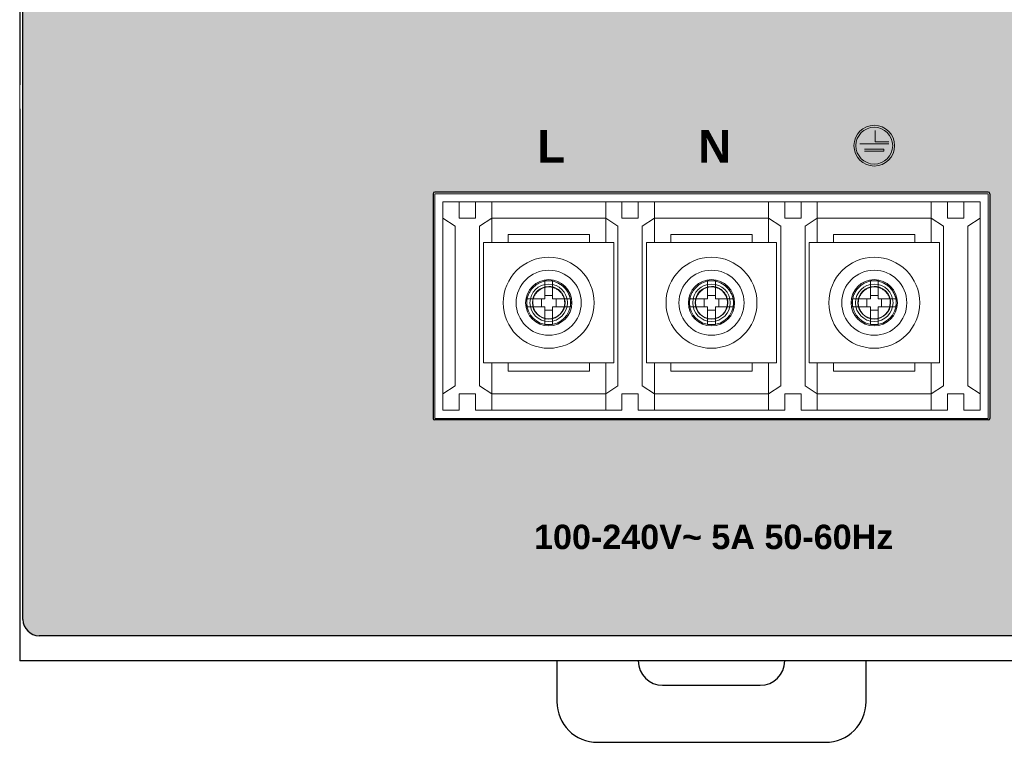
# Model space of a CAD drawing. Header units: millimetres. Extents: x 0 to 420, y 0 to 297.
# Tile 3 of 4: x 308 to 369, y 83 to 127. Entities that reach past the tile are written whole.
import ezdxf

# ---------------------------------------------------------------- set-up
doc = ezdxf.new("R2010")
doc.units = ezdxf.units.MM
doc.layers.get('0').update_dxf_attribs({"linetype": 'CONTINUOUS', "lineweight": 13})
doc.layers.add('Line', color=3, linetype='CONTINUOUS', lineweight=25)
doc.styles.add('arial', font='arial.ttf', dxfattribs={"height": 5})

msp = doc.modelspace()

# ---------------------------------------------------------------- hatches: boundary and pattern name
at = {"ltscale": 5}
h = msp.add_hatch(color=18, dxfattribs=at)
h.paths.add_polyline_path([(369.5908550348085, 139.0225838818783), (329.5476444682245, 147.4622855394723, -0.3450868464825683), (308.4163711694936, 171.5999999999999), (308.4136917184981, 171.5999999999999), (308.4136917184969, 90.55000000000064, 0.4142135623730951), (309.4136917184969, 89.55000000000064), (392.0136917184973, 89.55000000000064, 0.4142135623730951), (393.0136917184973, 90.55000000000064), (393.0136917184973, 125.5500000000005, 0.18050649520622)])
h.paths.add_polyline_path([(367.713691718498, 116.8000000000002, -0.4142135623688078), (367.8136917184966, 116.7000000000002), (367.8136917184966, 102.9000000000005, -0.4142135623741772), (367.7136917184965, 102.8000000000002), (333.7136917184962, 102.8000000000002, -0.4142135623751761), (333.6136917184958, 102.9000000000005), (333.6136917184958, 116.7000000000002, -0.4142135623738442), (333.7136917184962, 116.8000000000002)], flags=16)
h = msp.add_hatch(color=7)
h.paths.add_polyline_path([(359.4636970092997, 119.6499810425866, 1), (361.9636864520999, 119.6499810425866, 1)])
h.paths.add_polyline_path([(361.8446393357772, 119.6499810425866, -1), (359.5827441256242, 119.6499810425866, -1)], flags=16)
h.paths.add_polyline_path([(360.7732153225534, 120.5725961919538), (360.7732152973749, 119.8821229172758), (361.6065451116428, 119.8821228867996), (361.6065451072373, 119.7630757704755), (359.8208383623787, 119.7630758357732), (359.8208383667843, 119.8821229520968), (360.6541681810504, 119.8821229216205), (360.6541682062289, 120.5725961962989)], flags=0)
h.paths.add_polyline_path([(361.3089273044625, 119.435696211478), (361.3089273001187, 119.3166490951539), (360.1184561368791, 119.3166491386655), (360.1184561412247, 119.4356962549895)], flags=0)
h.paths.add_polyline_path([(361.0113094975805, 118.9952218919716), (361.0113094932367, 118.8761747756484), (360.4160739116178, 118.8761747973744), (360.4160739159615, 118.9952219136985)], flags=0)

# ---------------------------------------------------------------- linework, layer by layer
at = {"color": 7}
for p, q in [((308.2136917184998, 121.9033066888), (308.2136917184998, 123.3917235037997)), ((360.7732152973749, 119.8821229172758), (360.7732153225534, 120.5725961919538)), ((361.6065451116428, 119.8821228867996), (360.7732152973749, 119.8821229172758)), ((359.8208383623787, 119.7630758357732), (361.6065451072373, 119.763075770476)), ((361.3089273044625, 119.435696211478), (360.1184561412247, 119.4356962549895)), ((360.1184561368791, 119.3166491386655), (361.3089273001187, 119.3166490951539)), ((361.3089273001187, 119.3166490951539), (361.3089273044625, 119.435696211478))]:
    msp.add_line(p, q, dxfattribs=at)
for p, q in [((333.7136917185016, 116.6999999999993), (367.7136917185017, 116.6999999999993)), ((333.7136917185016, 102.8999999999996), (333.7136917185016, 116.6999999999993)), ((335.2136917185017, 116.1999999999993), (334.2136917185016, 116.1999999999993)), ((334.2136917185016, 103.3999999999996), (334.2136917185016, 116.1999999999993)), ((335.2136917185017, 116.1999999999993), (336.2136917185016, 116.1999999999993)), ((335.2136917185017, 115.1999999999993), (335.2136917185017, 116.1999999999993)), ((345.2136917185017, 116.1999999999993), (336.2136917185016, 116.1999999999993)), ((336.2136917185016, 115.1999999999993), (336.2136917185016, 116.1999999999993)), ((337.2136917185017, 116.1999999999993), (337.2136917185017, 113.6999999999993)), ((344.2136917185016, 113.6999999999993), (344.2136917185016, 116.1999999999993)), ((345.2136917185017, 116.1999999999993), (346.2136917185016, 116.1999999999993)), ((345.2136917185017, 115.1999999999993), (345.2136917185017, 116.1999999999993)), ((355.2136917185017, 116.1999999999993), (346.2136917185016, 116.1999999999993)), ((346.2136917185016, 115.1999999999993), (346.2136917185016, 116.1999999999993)), ((347.2136917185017, 116.1999999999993), (347.2136917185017, 113.6999999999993)), ((354.2136917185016, 113.6999999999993), (354.2136917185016, 116.1999999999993)), ((355.2136917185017, 116.1999999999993), (356.2136917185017, 116.1999999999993)), ((355.2136917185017, 115.1999999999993), (355.2136917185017, 116.1999999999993)), ((365.2136917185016, 116.1999999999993), (356.2136917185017, 116.1999999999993)), ((356.2136917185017, 115.1999999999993), (356.2136917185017, 116.1999999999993)), ((357.2136917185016, 116.1999999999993), (357.2136917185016, 113.6999999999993)), ((364.2136917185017, 113.6999999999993), (364.2136917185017, 116.1999999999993)), ((365.2136917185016, 116.1999999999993), (366.2136917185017, 116.1999999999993)), ((365.2136917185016, 115.1999999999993), (365.2136917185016, 116.1999999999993)), ((367.2136917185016, 116.1999999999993), (366.2136917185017, 116.1999999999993)), ((366.2136917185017, 115.1999999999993), (366.2136917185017, 116.1999999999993)), ((367.2136917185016, 116.1999999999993), (367.2136917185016, 103.3999999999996)), ((367.7136917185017, 116.6999999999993), (367.7136917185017, 102.8999999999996)), ((334.9636917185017, 114.6999999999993), (334.2136917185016, 115.1999999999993)), ((336.2136917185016, 115.1999999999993), (335.2136917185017, 115.1999999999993)), ((337.2136917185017, 115.1999999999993), (336.4636917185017, 114.6999999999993)), ((337.2136917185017, 115.1999999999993), (344.2136917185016, 115.1999999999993)), ((344.9636917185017, 114.6999999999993), (344.2136917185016, 115.1999999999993)), ((346.2136917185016, 115.1999999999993), (345.2136917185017, 115.1999999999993)), ((347.2136917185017, 115.1999999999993), (346.4636917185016, 114.6999999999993)), ((347.2136917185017, 115.1999999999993), (354.2136917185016, 115.1999999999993)), ((354.9636917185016, 114.6999999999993), (354.2136917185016, 115.1999999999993)), ((356.2136917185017, 115.1999999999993), (355.2136917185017, 115.1999999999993)), ((357.2136917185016, 115.1999999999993), (356.4636917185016, 114.6999999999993)), ((357.2136917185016, 115.1999999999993), (364.2136917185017, 115.1999999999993)), ((364.9636917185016, 114.6999999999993), (364.2136917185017, 115.1999999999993)), ((366.2136917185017, 115.1999999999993), (365.2136917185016, 115.1999999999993)), ((367.2136917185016, 115.1999999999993), (366.4636917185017, 114.6999999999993)), ((334.9636917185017, 104.8999999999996), (334.9636917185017, 114.6999999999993)), ((336.4636917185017, 114.6999999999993), (336.4636917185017, 104.8999999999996)), ((344.9636917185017, 104.8999999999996), (344.9636917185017, 114.6999999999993)), ((346.4636917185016, 114.6999999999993), (346.4636917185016, 104.8999999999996)), ((354.9636917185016, 104.8999999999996), (354.9636917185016, 114.6999999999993)), ((356.4636917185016, 114.6999999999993), (356.4636917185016, 104.8999999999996)), ((364.9636917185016, 104.8999999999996), (364.9636917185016, 114.6999999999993)), ((366.4636917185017, 114.6999999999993), (366.4636917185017, 104.8999999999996)), ((338.2136917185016, 114.1999999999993), (343.2136917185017, 114.1999999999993)), ((338.2136917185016, 113.6999999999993), (338.2136917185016, 114.1999999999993)), ((343.2136917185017, 114.1999999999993), (343.2136917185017, 113.6999999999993)), ((348.2136917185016, 114.1999999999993), (353.2136917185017, 114.1999999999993)), ((348.2136917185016, 113.6999999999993), (348.2136917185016, 114.1999999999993)), ((353.2136917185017, 114.1999999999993), (353.2136917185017, 113.6999999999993)), ((358.2136917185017, 114.1999999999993), (363.2136917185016, 114.1999999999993)), ((358.2136917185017, 113.6999999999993), (358.2136917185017, 114.1999999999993)), ((363.2136917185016, 114.1999999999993), (363.2136917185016, 113.6999999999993)), ((344.7136917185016, 113.6999999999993), (336.7136917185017, 113.6999999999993)), ((336.7136917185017, 113.6999999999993), (336.7136917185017, 106.2999999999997)), ((344.7136917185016, 106.2999999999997), (344.7136917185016, 113.6999999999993)), ((354.7136917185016, 113.6999999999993), (346.7136917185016, 113.6999999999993)), ((346.7136917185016, 113.6999999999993), (346.7136917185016, 106.2999999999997)), ((354.7136917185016, 106.2999999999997), (354.7136917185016, 113.6999999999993)), ((364.7136917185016, 113.6999999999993), (356.7136917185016, 113.6999999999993)), ((356.7136917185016, 113.6999999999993), (356.7136917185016, 106.2999999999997)), ((364.7136917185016, 106.2999999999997), (364.7136917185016, 113.6999999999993)), ((340.4723917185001, 111.3420765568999), (340.4723917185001, 110.2412999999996)), ((340.9549917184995, 110.2412999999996), (340.9549917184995, 111.3420765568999)), ((350.4723917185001, 111.3420765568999), (350.4723917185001, 110.2412999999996)), ((350.9549917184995, 110.2412999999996), (350.9549917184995, 111.3420765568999)), ((360.4723917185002, 111.3420765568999), (360.4723917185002, 110.2412999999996)), ((360.9549917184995, 110.2412999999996), (360.9549917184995, 111.3420765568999)), ((339.3716151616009, 110.2412999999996), (340.4723917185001, 110.2412999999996)), ((340.2641439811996, 110.2412999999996), (340.2641439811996, 109.7587000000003)), ((340.9549917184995, 110.4495477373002), (340.4723917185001, 110.4495477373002)), ((340.9549917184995, 110.2412999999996), (342.0557682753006, 110.2412999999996)), ((341.1632394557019, 109.7587000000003), (341.1632394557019, 110.2412999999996)), ((349.3716151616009, 110.2412999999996), (350.4723917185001, 110.2412999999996)), ((350.2641439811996, 110.2412999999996), (350.2641439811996, 109.7587000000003)), ((350.9549917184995, 110.4495477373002), (350.4723917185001, 110.4495477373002)), ((350.9549917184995, 110.2412999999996), (352.0557682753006, 110.2412999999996)), ((351.1632394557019, 109.7587000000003), (351.1632394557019, 110.2412999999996)), ((359.3716151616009, 110.2412999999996), (360.4723917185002, 110.2412999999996)), ((360.2641439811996, 110.2412999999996), (360.2641439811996, 109.7587000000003)), ((360.9549917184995, 110.4495477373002), (360.4723917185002, 110.4495477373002)), ((360.9549917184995, 110.2412999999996), (362.0557682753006, 110.2412999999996)), ((361.1632394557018, 109.7587000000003), (361.1632394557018, 110.2412999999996)), ((339.3716151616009, 109.7587000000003), (340.4723917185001, 109.7587000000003)), ((340.4723917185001, 109.7587000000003), (340.4723917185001, 108.6579234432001)), ((340.4723917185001, 109.5504522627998), (340.9549917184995, 109.5504522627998)), ((340.9549917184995, 108.6579234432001), (340.9549917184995, 109.7587000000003)), ((340.9549917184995, 109.7587000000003), (342.0557682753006, 109.7587000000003)), ((349.3716151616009, 109.7587000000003), (350.4723917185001, 109.7587000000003)), ((350.4723917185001, 109.7587000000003), (350.4723917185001, 108.6579234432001)), ((350.4723917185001, 109.5504522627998), (350.9549917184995, 109.5504522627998)), ((350.9549917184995, 108.6579234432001), (350.9549917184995, 109.7587000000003)), ((350.9549917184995, 109.7587000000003), (352.0557682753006, 109.7587000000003)), ((359.3716151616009, 109.7587000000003), (360.4723917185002, 109.7587000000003)), ((360.4723917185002, 109.7587000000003), (360.4723917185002, 108.6579234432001)), ((360.4723917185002, 109.5504522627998), (360.9549917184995, 109.5504522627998)), ((360.9549917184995, 108.6579234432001), (360.9549917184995, 109.7587000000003)), ((360.9549917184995, 109.7587000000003), (362.0557682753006, 109.7587000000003)), ((336.7136917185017, 106.2999999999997), (344.7136917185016, 106.2999999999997)), ((337.2136917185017, 106.2999999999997), (337.2136917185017, 103.3999999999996)), ((338.2136917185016, 105.7999999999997), (338.2136917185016, 106.2999999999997)), ((343.2136917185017, 106.2999999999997), (343.2136917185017, 105.7999999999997)), ((344.2136917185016, 103.3999999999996), (344.2136917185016, 106.2999999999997)), ((346.7136917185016, 106.2999999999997), (354.7136917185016, 106.2999999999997)), ((347.2136917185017, 106.2999999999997), (347.2136917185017, 103.3999999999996)), ((348.2136917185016, 105.7999999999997), (348.2136917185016, 106.2999999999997)), ((353.2136917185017, 106.2999999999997), (353.2136917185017, 105.7999999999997)), ((354.2136917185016, 103.3999999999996), (354.2136917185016, 106.2999999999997)), ((356.7136917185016, 106.2999999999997), (364.7136917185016, 106.2999999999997)), ((357.2136917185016, 106.2999999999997), (357.2136917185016, 103.3999999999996)), ((358.2136917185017, 105.7999999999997), (358.2136917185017, 106.2999999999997)), ((363.2136917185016, 106.2999999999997), (363.2136917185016, 105.7999999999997)), ((364.2136917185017, 103.3999999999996), (364.2136917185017, 106.2999999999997)), ((343.2136917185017, 105.7999999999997), (338.2136917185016, 105.7999999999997)), ((353.2136917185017, 105.7999999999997), (348.2136917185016, 105.7999999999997)), ((363.2136917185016, 105.7999999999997), (358.2136917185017, 105.7999999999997)), ((334.2136917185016, 104.3999999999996), (334.9636917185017, 104.8999999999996)), ((336.4636917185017, 104.8999999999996), (337.2136917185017, 104.3999999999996)), ((344.2136917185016, 104.3999999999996), (344.9636917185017, 104.8999999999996)), ((346.4636917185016, 104.8999999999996), (347.2136917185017, 104.3999999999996)), ((354.2136917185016, 104.3999999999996), (354.9636917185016, 104.8999999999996)), ((356.4636917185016, 104.8999999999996), (357.2136917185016, 104.3999999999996)), ((364.2136917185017, 104.3999999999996), (364.9636917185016, 104.8999999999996)), ((366.4636917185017, 104.8999999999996), (367.2136917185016, 104.3999999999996)), ((336.2136917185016, 104.3999999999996), (335.2136917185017, 104.3999999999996)), ((335.2136917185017, 104.3999999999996), (335.2136917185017, 103.3999999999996)), ((336.2136917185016, 104.3999999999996), (336.2136917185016, 103.3999999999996)), ((337.2136917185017, 104.3999999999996), (344.2136917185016, 104.3999999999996)), ((346.2136917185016, 104.3999999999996), (345.2136917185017, 104.3999999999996)), ((345.2136917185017, 104.3999999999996), (345.2136917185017, 103.3999999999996)), ((346.2136917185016, 104.3999999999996), (346.2136917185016, 103.3999999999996)), ((347.2136917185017, 104.3999999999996), (354.2136917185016, 104.3999999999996)), ((356.2136917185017, 104.3999999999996), (355.2136917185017, 104.3999999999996)), ((355.2136917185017, 104.3999999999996), (355.2136917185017, 103.3999999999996)), ((356.2136917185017, 104.3999999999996), (356.2136917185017, 103.3999999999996)), ((357.2136917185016, 104.3999999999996), (364.2136917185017, 104.3999999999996)), ((366.2136917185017, 104.3999999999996), (365.2136917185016, 104.3999999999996)), ((365.2136917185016, 104.3999999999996), (365.2136917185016, 103.3999999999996)), ((366.2136917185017, 104.3999999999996), (366.2136917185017, 103.3999999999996)), ((367.7136917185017, 102.8999999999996), (333.7136917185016, 102.8999999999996)), ((334.2136917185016, 103.3999999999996), (335.2136917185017, 103.3999999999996)), ((336.2136917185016, 103.3999999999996), (345.2136917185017, 103.3999999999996)), ((346.2136917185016, 103.3999999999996), (355.2136917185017, 103.3999999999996)), ((356.2136917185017, 103.3999999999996), (365.2136917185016, 103.3999999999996)), ((366.2136917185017, 103.3999999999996), (367.2136917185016, 103.3999999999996))]:
    msp.add_line(p, q)
for radius in [1.249994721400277, 1.130947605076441]:
    msp.add_circle((360.7136917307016, 119.6499810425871), radius, dxfattribs=at)
for centre, radius in [((340.7136917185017, 109.9999999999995), 2.794), ((350.7136917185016, 109.9999999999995), 2.794), ((360.7136917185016, 109.9999999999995), 2.794), ((340.7136917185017, 109.9999999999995), 2), ((340.7136917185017, 109.9999999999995), 2), ((340.7136917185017, 109.9999999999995), 2), ((350.7136917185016, 109.9999999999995), 2), ((350.7136917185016, 109.9999999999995), 2), ((350.7136917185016, 109.9999999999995), 2), ((360.7136917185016, 109.9999999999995), 2), ((360.7136917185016, 109.9999999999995), 2), ((360.7136917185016, 109.9999999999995), 2), ((340.7136917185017, 109.9999999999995), 1.151963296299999), ((350.7136917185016, 109.9999999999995), 1.151963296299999), ((360.7136917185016, 109.9999999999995), 1.151963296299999)]:
    msp.add_circle(centre, radius)
for centre, radius, start, end in [((340.7136917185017, 109.9999999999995), 1.4224, 0, 180), ((350.7136917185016, 109.9999999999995), 1.4224, 0, 180), ((360.7136917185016, 109.9999999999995), 1.4224, 0, 180), ((340.7136917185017, 109.9999999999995), 1.0044561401, 90, 0), ((350.7136917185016, 109.9999999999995), 1.0044561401, 90, 0), ((360.7136917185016, 109.9999999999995), 1.0044561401, 90, 0), ((340.7136917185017, 109.9999999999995), 1.4224, 180, 0), ((340.7136917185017, 109.9999999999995), 1.3499367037, 180, 0), ((340.7136917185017, 109.9999999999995), 0.9824590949, 180.0000000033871, 359.9999999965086), ((350.7136917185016, 109.9999999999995), 1.4224, 180, 0), ((350.7136917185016, 109.9999999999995), 1.3499367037, 180, 0), ((350.7136917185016, 109.9999999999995), 0.9824590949, 180.0000000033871, 359.9999999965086), ((360.7136917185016, 109.9999999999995), 1.4224, 180, 0), ((360.7136917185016, 109.9999999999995), 1.3499367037, 180, 0), ((360.7136917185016, 109.9999999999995), 0.9824590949, 180.0000000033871, 359.9999999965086)]:
    msp.add_arc(centre, radius, start, end)
for points, knots in [([(340.7136917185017, 111.3499367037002), (340.637887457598, 111.3497946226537), (340.4840409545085, 111.3359548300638), (340.2582539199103, 111.2733283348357), (340.0429745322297, 111.1703852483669), (339.8464077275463, 111.0303771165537), (339.6763477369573, 110.8589778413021), (339.5384783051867, 110.6622803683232), (339.437902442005, 110.4483751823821), (339.3772332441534, 110.2255719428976), (339.3638851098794, 110.0743298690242), (339.3637550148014, 110)], [0, 0, 0, 0, 0.2274131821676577, 0.4605211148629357, 0.6993601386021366, 0.9396324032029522, 1.180993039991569, 1.420210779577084, 1.656763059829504, 1.886537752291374, 2.109527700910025, 2.109527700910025, 2.109527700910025, 2.109527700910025]), ([(340.7136917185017, 111.3450632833), (340.6868706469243, 111.3450632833), (340.6332336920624, 111.3448422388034), (340.5527976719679, 111.3438480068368), (340.4991881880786, 111.3427381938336), (340.4723917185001, 111.3420765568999)], [0, 0, 0, 0, 0.080463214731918, 0.1609100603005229, 0.2413239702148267, 0.2413239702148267, 0.2413239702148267, 0.2413239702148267]), ([(342.0636284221, 110), (342.0634863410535, 110.0758042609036), (342.0496465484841, 110.2296507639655), (341.9870200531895, 110.4554377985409), (341.8840769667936, 110.6707171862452), (341.7440688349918, 110.8672839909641), (341.5726695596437, 111.0373439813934), (341.3759720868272, 111.17521341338), (341.1620669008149, 111.2757892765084), (340.9392636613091, 111.3364584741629), (340.788021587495, 111.3498066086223), (340.7136917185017, 111.3499367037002)], [0, 0, 0, 0, 0.2274131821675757, 0.4605211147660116, 0.6993601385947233, 0.9396324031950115, 1.180993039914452, 1.420210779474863, 1.656763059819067, 1.886537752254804, 2.109527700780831, 2.109527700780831, 2.109527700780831, 2.109527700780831]), ([(340.7136917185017, 111.3499367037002), (340.7881086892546, 111.3497482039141), (340.9402197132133, 111.3358813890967), (341.1644234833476, 111.2727213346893), (341.3799377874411, 111.1684454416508), (341.5776582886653, 111.0265955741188), (341.7492295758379, 110.853336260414), (341.8883651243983, 110.6554565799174), (341.9896087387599, 110.4416892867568), (342.0502289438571, 110.221294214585), (342.0634621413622, 110.0725234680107), (342.0636284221, 110)], [0, 0, 0, 0, 0.2232516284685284, 0.4553248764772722, 0.6951376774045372, 0.9378504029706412, 1.18186819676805, 1.423219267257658, 1.660115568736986, 1.887921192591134, 2.105492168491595, 2.105492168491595, 2.105492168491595, 2.105492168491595]), ([(340.9549917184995, 111.3420765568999), (340.9281952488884, 111.3427381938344), (340.8745857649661, 111.3438480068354), (340.7941497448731, 111.3448422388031), (340.740512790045, 111.3450632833), (340.7136917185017, 111.3450632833)], [0, 0, 0, 0, 0.0804139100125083, 0.1608607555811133, 0.2413239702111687, 0.2413239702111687, 0.2413239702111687, 0.2413239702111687]), ([(350.7136917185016, 111.3499367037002), (350.637887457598, 111.3497946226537), (350.4840409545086, 111.3359548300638), (350.2582539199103, 111.2733283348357), (350.0429745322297, 111.1703852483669), (349.8464077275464, 111.0303771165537), (349.6763477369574, 110.8589778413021), (349.5384783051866, 110.6622803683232), (349.437902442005, 110.4483751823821), (349.3772332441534, 110.2255719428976), (349.3638851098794, 110.0743298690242), (349.3637550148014, 110)], [0, 0, 0, 0, 0.2274131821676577, 0.4605211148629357, 0.6993601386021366, 0.9396324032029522, 1.180993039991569, 1.420210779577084, 1.656763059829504, 1.886537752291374, 2.109527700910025, 2.109527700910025, 2.109527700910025, 2.109527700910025]), ([(350.7136917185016, 111.3450632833), (350.6868706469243, 111.3450632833), (350.6332336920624, 111.3448422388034), (350.552797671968, 111.3438480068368), (350.4991881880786, 111.3427381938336), (350.4723917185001, 111.3420765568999)], [0, 0, 0, 0, 0.080463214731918, 0.1609100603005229, 0.2413239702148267, 0.2413239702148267, 0.2413239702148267, 0.2413239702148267]), ([(352.0636284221, 110), (352.0634863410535, 110.0758042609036), (352.0496465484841, 110.2296507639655), (351.9870200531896, 110.4554377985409), (351.8840769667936, 110.6707171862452), (351.7440688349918, 110.8672839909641), (351.5726695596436, 111.0373439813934), (351.3759720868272, 111.17521341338), (351.162066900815, 111.2757892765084), (350.9392636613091, 111.3364584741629), (350.788021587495, 111.3498066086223), (350.7136917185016, 111.3499367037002)], [0, 0, 0, 0, 0.2274131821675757, 0.4605211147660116, 0.6993601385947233, 0.9396324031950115, 1.180993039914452, 1.420210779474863, 1.656763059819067, 1.886537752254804, 2.109527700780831, 2.109527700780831, 2.109527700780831, 2.109527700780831]), ([(350.7136917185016, 111.3499367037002), (350.7881086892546, 111.3497482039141), (350.9402197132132, 111.3358813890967), (351.1644234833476, 111.2727213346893), (351.3799377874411, 111.1684454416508), (351.5776582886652, 111.0265955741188), (351.7492295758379, 110.853336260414), (351.8883651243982, 110.6554565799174), (351.9896087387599, 110.4416892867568), (352.0502289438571, 110.221294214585), (352.0634621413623, 110.0725234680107), (352.0636284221, 110)], [0, 0, 0, 0, 0.2232516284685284, 0.4553248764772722, 0.6951376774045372, 0.9378504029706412, 1.18186819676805, 1.423219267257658, 1.660115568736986, 1.887921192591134, 2.105492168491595, 2.105492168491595, 2.105492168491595, 2.105492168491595]), ([(350.9549917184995, 111.3420765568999), (350.9281952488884, 111.3427381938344), (350.874585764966, 111.3438480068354), (350.7941497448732, 111.3448422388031), (350.740512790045, 111.3450632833), (350.7136917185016, 111.3450632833)], [0, 0, 0, 0, 0.0804139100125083, 0.1608607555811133, 0.2413239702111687, 0.2413239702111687, 0.2413239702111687, 0.2413239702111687]), ([(360.7136917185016, 111.3499367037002), (360.637887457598, 111.3497946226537), (360.4840409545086, 111.3359548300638), (360.2582539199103, 111.2733283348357), (360.0429745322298, 111.1703852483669), (359.8464077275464, 111.0303771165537), (359.6763477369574, 110.8589778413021), (359.5384783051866, 110.6622803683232), (359.437902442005, 110.4483751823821), (359.3772332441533, 110.2255719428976), (359.3638851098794, 110.0743298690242), (359.3637550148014, 110)], [0, 0, 0, 0, 0.2274131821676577, 0.4605211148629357, 0.6993601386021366, 0.9396324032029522, 1.180993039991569, 1.420210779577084, 1.656763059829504, 1.886537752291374, 2.109527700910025, 2.109527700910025, 2.109527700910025, 2.109527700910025]), ([(360.7136917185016, 111.3450632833), (360.6868706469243, 111.3450632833), (360.6332336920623, 111.3448422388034), (360.552797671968, 111.3438480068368), (360.4991881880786, 111.3427381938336), (360.4723917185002, 111.3420765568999)], [0, 0, 0, 0, 0.080463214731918, 0.1609100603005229, 0.2413239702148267, 0.2413239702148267, 0.2413239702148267, 0.2413239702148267]), ([(362.0636284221, 110), (362.0634863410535, 110.0758042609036), (362.049646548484, 110.2296507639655), (361.9870200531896, 110.4554377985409), (361.8840769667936, 110.6707171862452), (361.7440688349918, 110.8672839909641), (361.5726695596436, 111.0373439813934), (361.3759720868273, 111.17521341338), (361.162066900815, 111.2757892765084), (360.939263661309, 111.3364584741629), (360.788021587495, 111.3498066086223), (360.7136917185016, 111.3499367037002)], [0, 0, 0, 0, 0.2274131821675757, 0.4605211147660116, 0.6993601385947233, 0.9396324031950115, 1.180993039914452, 1.420210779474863, 1.656763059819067, 1.886537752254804, 2.109527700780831, 2.109527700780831, 2.109527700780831, 2.109527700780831]), ([(360.7136917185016, 111.3499367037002), (360.7881086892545, 111.3497482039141), (360.9402197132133, 111.3358813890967), (361.1644234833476, 111.2727213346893), (361.3799377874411, 111.1684454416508), (361.5776582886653, 111.0265955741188), (361.7492295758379, 110.853336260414), (361.8883651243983, 110.6554565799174), (361.98960873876, 110.4416892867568), (362.0502289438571, 110.221294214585), (362.0634621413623, 110.0725234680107), (362.0636284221, 110)], [0, 0, 0, 0, 0.2232516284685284, 0.4553248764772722, 0.6951376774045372, 0.9378504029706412, 1.18186819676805, 1.423219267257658, 1.660115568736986, 1.887921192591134, 2.105492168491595, 2.105492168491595, 2.105492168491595, 2.105492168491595]), ([(360.9549917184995, 111.3420765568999), (360.9281952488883, 111.3427381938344), (360.8745857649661, 111.3438480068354), (360.7941497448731, 111.3448422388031), (360.740512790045, 111.3450632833), (360.7136917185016, 111.3450632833)], [0, 0, 0, 0, 0.0804139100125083, 0.1608607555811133, 0.2413239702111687, 0.2413239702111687, 0.2413239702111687, 0.2413239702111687]), ([(339.7312326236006, 110), (339.7313698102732, 110.0541593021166), (339.7414618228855, 110.1648629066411), (339.7874285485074, 110.3280342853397), (339.8633186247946, 110.4848816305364), (339.9665543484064, 110.6287789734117), (340.0926492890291, 110.7536453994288), (340.2366624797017, 110.8549056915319), (340.3922383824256, 110.9285889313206), (340.5526378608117, 110.9727072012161), (340.6609104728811, 110.9823380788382), (340.7136917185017, 110.9824590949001)], [0, 0, 0, 0, 0.1624784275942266, 0.3313770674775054, 0.5059084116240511, 0.6825502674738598, 0.860141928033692, 1.035792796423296, 1.208201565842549, 1.373994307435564, 1.532338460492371, 1.532338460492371, 1.532338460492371, 1.532338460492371]), ([(340.7136917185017, 110.9824590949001), (340.6595324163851, 110.9823219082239), (340.5488288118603, 110.9722298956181), (340.385657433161, 110.9262631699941), (340.2288100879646, 110.850373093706), (340.0849127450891, 110.7471373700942), (339.9600463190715, 110.6210424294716), (339.8587860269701, 110.4770292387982), (339.7851027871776, 110.321453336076), (339.740984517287, 110.161053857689), (339.7313536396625, 110.0527812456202), (339.7312326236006, 110)], [0, 0, 0, 0, 0.1624784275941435, 0.3313770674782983, 0.5059084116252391, 0.6825502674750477, 0.86014192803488, 1.035792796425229, 1.208201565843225, 1.373994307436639, 1.532338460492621, 1.532338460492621, 1.532338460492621, 1.532338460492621]), ([(340.7136917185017, 111.0044561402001), (340.7449433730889, 111.0044561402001), (340.8071254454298, 111.0015517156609), (340.8989978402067, 110.9886488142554), (340.9882179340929, 110.9676421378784), (341.0742490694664, 110.9389575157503), (341.1571836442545, 110.902759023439), (341.2372142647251, 110.8588790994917), (341.3133579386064, 110.8075667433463), (341.3839302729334, 110.7499495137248), (341.4479855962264, 110.6872864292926), (341.5060673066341, 110.6194677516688), (341.5592153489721, 110.5448980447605), (341.6072624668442, 110.4622462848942), (341.6483651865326, 110.372379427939), (341.6804924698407, 110.2783791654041), (341.7026886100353, 110.1838406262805), (341.7155234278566, 110.0910693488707), (341.7179228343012, 110.0298979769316), (341.7179228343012, 110)], [0, 0, 0, 0, 0.0937549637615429, 0.1864283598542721, 0.2779469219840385, 0.3683486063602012, 0.45812396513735, 0.5490564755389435, 0.6417874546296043, 0.7331894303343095, 0.821995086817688, 0.910264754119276, 1.000717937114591, 1.096340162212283, 1.196638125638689, 1.296686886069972, 1.393855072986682, 1.487528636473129, 1.577222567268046, 1.577222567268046, 1.577222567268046, 1.577222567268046]), ([(340.7136917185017, 110.9824590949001), (340.7678510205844, 110.982321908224), (340.8785546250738, 110.9722298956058), (341.0417260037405, 110.926263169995), (341.1985733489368, 110.8503730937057), (341.3424706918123, 110.7471373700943), (341.46733711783, 110.6210424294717), (341.5685974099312, 110.4770292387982), (341.6422806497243, 110.321453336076), (341.6863989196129, 110.161053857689), (341.6960297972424, 110.0527812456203), (341.6961508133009, 110)], [0, 0, 0, 0, 0.1624784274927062, 0.331377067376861, 0.5059084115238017, 0.6825502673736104, 0.8601419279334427, 1.035792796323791, 1.208201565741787, 1.373994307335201, 1.532338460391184, 1.532338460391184, 1.532338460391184, 1.532338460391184]), ([(349.7312326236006, 110), (349.7313698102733, 110.0541593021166), (349.7414618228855, 110.1648629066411), (349.7874285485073, 110.3280342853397), (349.8633186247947, 110.4848816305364), (349.9665543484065, 110.6287789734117), (350.092649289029, 110.7536453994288), (350.2366624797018, 110.8549056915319), (350.3922383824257, 110.9285889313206), (350.5526378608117, 110.9727072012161), (350.6609104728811, 110.9823380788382), (350.7136917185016, 110.9824590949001)], [0, 0, 0, 0, 0.1624784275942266, 0.3313770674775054, 0.5059084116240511, 0.6825502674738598, 0.860141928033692, 1.035792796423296, 1.208201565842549, 1.373994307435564, 1.532338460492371, 1.532338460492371, 1.532338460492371, 1.532338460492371]), ([(350.7136917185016, 110.9824590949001), (350.659532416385, 110.9823219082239), (350.5488288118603, 110.9722298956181), (350.3856574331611, 110.9262631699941), (350.2288100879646, 110.850373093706), (350.0849127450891, 110.7471373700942), (349.9600463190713, 110.6210424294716), (349.8587860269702, 110.4770292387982), (349.7851027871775, 110.321453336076), (349.7409845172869, 110.161053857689), (349.7313536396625, 110.0527812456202), (349.7312326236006, 110)], [0, 0, 0, 0, 0.1624784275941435, 0.3313770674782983, 0.5059084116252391, 0.6825502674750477, 0.86014192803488, 1.035792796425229, 1.208201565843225, 1.373994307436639, 1.532338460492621, 1.532338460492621, 1.532338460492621, 1.532338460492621]), ([(350.7136917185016, 111.0044561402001), (350.7449433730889, 111.0044561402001), (350.8071254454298, 111.0015517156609), (350.8989978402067, 110.9886488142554), (350.9882179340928, 110.9676421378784), (351.0742490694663, 110.9389575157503), (351.1571836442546, 110.902759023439), (351.2372142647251, 110.8588790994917), (351.3133579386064, 110.8075667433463), (351.3839302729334, 110.7499495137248), (351.4479855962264, 110.6872864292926), (351.5060673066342, 110.6194677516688), (351.559215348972, 110.5448980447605), (351.6072624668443, 110.4622462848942), (351.6483651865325, 110.372379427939), (351.6804924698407, 110.2783791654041), (351.7026886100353, 110.1838406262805), (351.7155234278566, 110.0910693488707), (351.7179228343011, 110.0298979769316), (351.7179228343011, 110)], [0, 0, 0, 0, 0.0937549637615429, 0.1864283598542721, 0.2779469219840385, 0.3683486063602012, 0.45812396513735, 0.5490564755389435, 0.6417874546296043, 0.7331894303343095, 0.821995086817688, 0.910264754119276, 1.000717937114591, 1.096340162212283, 1.196638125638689, 1.296686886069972, 1.393855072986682, 1.487528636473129, 1.577222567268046, 1.577222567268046, 1.577222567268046, 1.577222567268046]), ([(350.7136917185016, 110.9824590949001), (350.7678510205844, 110.982321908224), (350.8785546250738, 110.9722298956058), (351.0417260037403, 110.926263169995), (351.1985733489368, 110.8503730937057), (351.3424706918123, 110.7471373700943), (351.46733711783, 110.6210424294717), (351.5685974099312, 110.4770292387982), (351.6422806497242, 110.321453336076), (351.6863989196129, 110.161053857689), (351.6960297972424, 110.0527812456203), (351.6961508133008, 110)], [0, 0, 0, 0, 0.1624784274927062, 0.331377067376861, 0.5059084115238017, 0.6825502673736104, 0.8601419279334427, 1.035792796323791, 1.208201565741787, 1.373994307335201, 1.532338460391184, 1.532338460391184, 1.532338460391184, 1.532338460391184]), ([(359.7312326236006, 110), (359.7313698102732, 110.0541593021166), (359.7414618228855, 110.1648629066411), (359.7874285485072, 110.3280342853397), (359.8633186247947, 110.4848816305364), (359.9665543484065, 110.6287789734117), (360.092649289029, 110.7536453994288), (360.2366624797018, 110.8549056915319), (360.3922383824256, 110.9285889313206), (360.5526378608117, 110.9727072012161), (360.6609104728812, 110.9823380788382), (360.7136917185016, 110.9824590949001)], [0, 0, 0, 0, 0.1624784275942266, 0.3313770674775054, 0.5059084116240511, 0.6825502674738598, 0.860141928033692, 1.035792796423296, 1.208201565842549, 1.373994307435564, 1.532338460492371, 1.532338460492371, 1.532338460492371, 1.532338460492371]), ([(360.7136917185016, 110.9824590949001), (360.659532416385, 110.9823219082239), (360.5488288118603, 110.9722298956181), (360.385657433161, 110.9262631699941), (360.2288100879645, 110.850373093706), (360.0849127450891, 110.7471373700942), (359.9600463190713, 110.6210424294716), (359.8587860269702, 110.4770292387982), (359.7851027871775, 110.321453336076), (359.740984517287, 110.161053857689), (359.7313536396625, 110.0527812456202), (359.7312326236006, 110)], [0, 0, 0, 0, 0.1624784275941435, 0.3313770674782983, 0.5059084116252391, 0.6825502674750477, 0.86014192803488, 1.035792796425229, 1.208201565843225, 1.373994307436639, 1.532338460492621, 1.532338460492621, 1.532338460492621, 1.532338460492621]), ([(360.7136917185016, 111.0044561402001), (360.7449433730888, 111.0044561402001), (360.8071254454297, 111.0015517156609), (360.8989978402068, 110.9886488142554), (360.9882179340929, 110.9676421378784), (361.0742490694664, 110.9389575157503), (361.1571836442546, 110.902759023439), (361.2372142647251, 110.8588790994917), (361.3133579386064, 110.8075667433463), (361.3839302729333, 110.7499495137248), (361.4479855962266, 110.6872864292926), (361.5060673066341, 110.6194677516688), (361.559215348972, 110.5448980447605), (361.6072624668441, 110.4622462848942), (361.6483651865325, 110.372379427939), (361.6804924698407, 110.2783791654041), (361.7026886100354, 110.1838406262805), (361.7155234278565, 110.0910693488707), (361.7179228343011, 110.0298979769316), (361.7179228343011, 110)], [0, 0, 0, 0, 0.0937549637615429, 0.1864283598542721, 0.2779469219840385, 0.3683486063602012, 0.45812396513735, 0.5490564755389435, 0.6417874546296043, 0.7331894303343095, 0.821995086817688, 0.910264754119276, 1.000717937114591, 1.096340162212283, 1.196638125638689, 1.296686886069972, 1.393855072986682, 1.487528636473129, 1.577222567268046, 1.577222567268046, 1.577222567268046, 1.577222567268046]), ([(360.7136917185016, 110.9824590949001), (360.7678510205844, 110.982321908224), (360.8785546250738, 110.9722298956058), (361.0417260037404, 110.926263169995), (361.1985733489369, 110.8503730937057), (361.3424706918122, 110.7471373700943), (361.4673371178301, 110.6210424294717), (361.5685974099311, 110.4770292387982), (361.6422806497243, 110.321453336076), (361.6863989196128, 110.161053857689), (361.6960297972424, 110.0527812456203), (361.6961508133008, 110)], [0, 0, 0, 0, 0.1624784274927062, 0.331377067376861, 0.5059084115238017, 0.6825502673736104, 0.8601419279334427, 1.035792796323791, 1.208201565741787, 1.373994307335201, 1.532338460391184, 1.532338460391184, 1.532338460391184, 1.532338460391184]), ([(339.3716151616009, 110.2412999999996), (339.3709534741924, 110.2145035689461), (339.3698374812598, 110.1608942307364), (339.3688412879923, 110.0804581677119), (339.3686187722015, 110.0268211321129), (339.3686187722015, 110)], [0, 0, 0, 0, 0.0804137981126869, 0.1608607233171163, 0.2413241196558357, 0.2413241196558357, 0.2413241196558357, 0.2413241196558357]), ([(342.0587646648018, 110), (342.0587646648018, 110.026821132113), (342.0585421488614, 110.0804581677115), (342.0575459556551, 110.1608942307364), (342.056429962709, 110.2145035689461), (342.0557682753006, 110.2412999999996)], [0, 0, 0, 0, 0.0804633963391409, 0.1609103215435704, 0.2413241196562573, 0.2413241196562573, 0.2413241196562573, 0.2413241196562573]), ([(349.3716151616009, 110.2412999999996), (349.3709534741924, 110.2145035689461), (349.3698374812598, 110.1608942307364), (349.3688412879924, 110.0804581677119), (349.3686187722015, 110.0268211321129), (349.3686187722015, 110)], [0, 0, 0, 0, 0.0804137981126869, 0.1608607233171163, 0.2413241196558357, 0.2413241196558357, 0.2413241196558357, 0.2413241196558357]), ([(352.0587646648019, 110), (352.0587646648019, 110.026821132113), (352.0585421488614, 110.0804581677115), (352.0575459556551, 110.1608942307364), (352.056429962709, 110.2145035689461), (352.0557682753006, 110.2412999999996)], [0, 0, 0, 0, 0.0804633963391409, 0.1609103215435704, 0.2413241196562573, 0.2413241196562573, 0.2413241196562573, 0.2413241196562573]), ([(359.3716151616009, 110.2412999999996), (359.3709534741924, 110.2145035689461), (359.3698374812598, 110.1608942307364), (359.3688412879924, 110.0804581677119), (359.3686187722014, 110.0268211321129), (359.3686187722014, 110)], [0, 0, 0, 0, 0.0804137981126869, 0.1608607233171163, 0.2413241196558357, 0.2413241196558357, 0.2413241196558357, 0.2413241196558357]), ([(362.0587646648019, 110), (362.0587646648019, 110.026821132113), (362.0585421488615, 110.0804581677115), (362.057545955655, 110.1608942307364), (362.0564299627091, 110.2145035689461), (362.0557682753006, 110.2412999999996)], [0, 0, 0, 0, 0.0804633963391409, 0.1609103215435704, 0.2413241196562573, 0.2413241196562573, 0.2413241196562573, 0.2413241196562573]), ([(339.3686187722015, 110), (339.3686187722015, 109.9731788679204), (339.3688412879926, 109.9195418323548), (339.3698374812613, 109.8391057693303), (339.3709534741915, 109.7854964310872), (339.3716151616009, 109.7587000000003)], [0, 0, 0, 0, 0.0804633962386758, 0.1609103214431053, 0.2413241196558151, 0.2413241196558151, 0.2413241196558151, 0.2413241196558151]), ([(342.0557682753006, 109.7587000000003), (342.0564299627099, 109.7854964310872), (342.0575459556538, 109.8391057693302), (342.0585421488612, 109.9195418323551), (342.0587646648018, 109.9731788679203), (342.0587646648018, 110)], [0, 0, 0, 0, 0.0804137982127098, 0.1608607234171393, 0.2413241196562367, 0.2413241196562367, 0.2413241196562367, 0.2413241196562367]), ([(349.3686187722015, 110), (349.3686187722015, 109.9731788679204), (349.3688412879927, 109.9195418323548), (349.3698374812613, 109.8391057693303), (349.3709534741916, 109.7854964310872), (349.3716151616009, 109.7587000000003)], [0, 0, 0, 0, 0.0804633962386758, 0.1609103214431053, 0.2413241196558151, 0.2413241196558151, 0.2413241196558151, 0.2413241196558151]), ([(352.0557682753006, 109.7587000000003), (352.0564299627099, 109.7854964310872), (352.0575459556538, 109.8391057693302), (352.0585421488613, 109.9195418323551), (352.0587646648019, 109.9731788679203), (352.0587646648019, 110)], [0, 0, 0, 0, 0.0804137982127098, 0.1608607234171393, 0.2413241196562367, 0.2413241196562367, 0.2413241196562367, 0.2413241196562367]), ([(359.3686187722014, 110), (359.3686187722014, 109.9731788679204), (359.3688412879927, 109.9195418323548), (359.3698374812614, 109.8391057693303), (359.3709534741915, 109.7854964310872), (359.3716151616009, 109.7587000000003)], [0, 0, 0, 0, 0.0804633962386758, 0.1609103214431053, 0.2413241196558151, 0.2413241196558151, 0.2413241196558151, 0.2413241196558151]), ([(362.0557682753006, 109.7587000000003), (362.0564299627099, 109.7854964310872), (362.0575459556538, 109.8391057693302), (362.0585421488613, 109.9195418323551), (362.0587646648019, 109.9731788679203), (362.0587646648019, 110)], [0, 0, 0, 0, 0.0804137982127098, 0.1608607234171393, 0.2413241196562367, 0.2413241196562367, 0.2413241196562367, 0.2413241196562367]), ([(340.4723917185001, 108.6579234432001), (340.5259950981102, 108.6565999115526), (340.633247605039, 108.6548131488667), (340.7941358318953, 108.6548131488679), (340.9013883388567, 108.6565999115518), (340.9549917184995, 108.6579234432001)], [0, 0, 0, 0, 0.160859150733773, 0.3217849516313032, 0.4826441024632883, 0.4826441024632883, 0.4826441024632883, 0.4826441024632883]), ([(350.4723917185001, 108.6579234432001), (350.5259950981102, 108.6565999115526), (350.6332476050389, 108.6548131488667), (350.7941358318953, 108.6548131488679), (350.9013883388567, 108.6565999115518), (350.9549917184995, 108.6579234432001)], [0, 0, 0, 0, 0.160859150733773, 0.3217849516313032, 0.4826441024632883, 0.4826441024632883, 0.4826441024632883, 0.4826441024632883]), ([(360.4723917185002, 108.6579234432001), (360.5259950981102, 108.6565999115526), (360.6332476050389, 108.6548131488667), (360.7941358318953, 108.6548131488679), (360.9013883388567, 108.6565999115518), (360.9549917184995, 108.6579234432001)], [0, 0, 0, 0, 0.160859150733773, 0.3217849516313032, 0.4826441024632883, 0.4826441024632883, 0.4826441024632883, 0.4826441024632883])]:
    msp.add_open_spline(points, degree=3, knots=knots)
at = {"layer": 'Line', "color": 7}
for p, q in [((308.4136917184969, 90.55000000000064), (308.4136917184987, 206.400000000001)), ((308.4136917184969, 90.55000000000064), (308.4136917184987, 206.400000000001)), ((308.2136917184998, 173.5927258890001), (308.2136917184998, 123.3917235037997)), ((308.2136917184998, 121.9033066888), (308.2136917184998, 88)), ((367.713691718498, 116.8000000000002), (333.7136917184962, 116.8000000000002)), ((333.6136917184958, 116.7000000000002), (333.6136917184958, 102.9000000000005)), ((367.8136917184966, 116.7000000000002), (367.8136917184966, 102.9000000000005)), ((367.7136917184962, 102.8000000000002), (333.7136917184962, 102.8000000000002)), ((392.0136917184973, 89.55000000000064), (309.4136917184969, 89.55000000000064)), ((393.2136917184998, 88), (308.2136917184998, 88)), ((341.2136917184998, 88), (341.2136917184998, 85.5)), ((360.2136917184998, 85.5), (360.2136917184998, 88)), ((347.7136917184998, 86.5), (353.7136917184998, 86.5)), ((343.7136917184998, 83), (357.7136917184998, 83))]:
    msp.add_line(p, q, dxfattribs=at)
for centre, radius, start, end in [((333.7136917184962, 116.7000000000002), 0.1, 90, 180), ((367.713691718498, 116.7000000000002), 0.1, 0, 90), ((333.7136917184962, 102.9000000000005), 0.1, 180, 270), ((367.7136917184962, 102.9000000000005), 0.1, 270, 0), ((309.4136917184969, 90.55000000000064), 1, 180, 270), ((347.7136917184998, 88), 1.5, 180, 270), ((353.7136917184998, 88), 1.5, 270, 0), ((343.7136917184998, 85.5), 2.5, 180, 270), ((357.7136917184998, 85.5), 2.5, 270, 0)]:
    msp.add_arc(centre, radius, start, end, dxfattribs=at)

# ---------------------------------------------------------------- texts
at = {"color": 7, "char_height": 2, "attachment_point": 1, "style": 'arial'}
for s, insert in [('{\\fArial|b1|i0|c1|p0;L}', (340.0143405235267, 120.6028130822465)), ('{\\fArial|b1|i0|c0|p34;N}', (349.8938836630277, 120.6028130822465))]:
    msp.add_mtext(s, dxfattribs=dict(at, insert=insert))
at = {"color": 7, "insert": (339.8127811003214, 96.36745553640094), "char_height": 1.5, "width": 23.32162888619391, "attachment_point": 1, "style": 'arial'}
msp.add_mtext('{\\fArial|b1|i0|c0|p34;100-240V~ 5A 50-60Hz}', dxfattribs=at)

doc.saveas('drawing.dxf')
